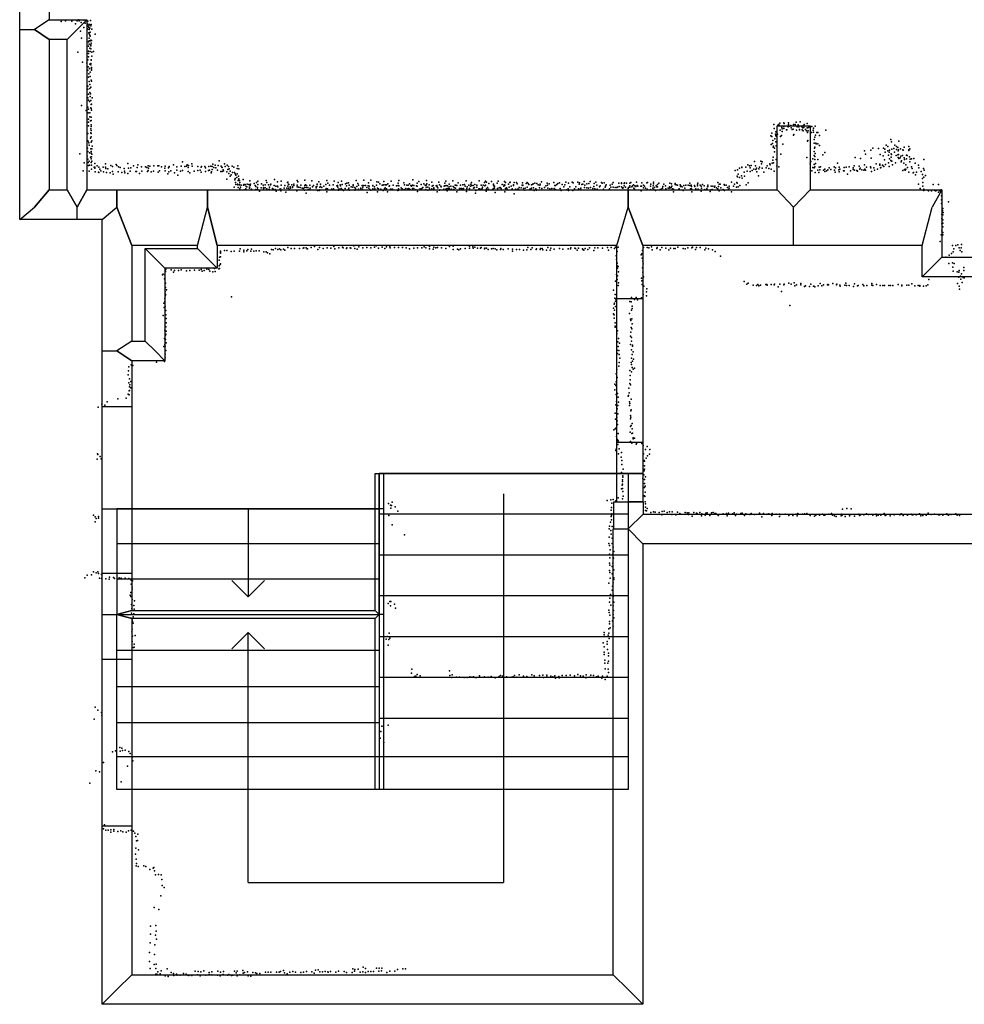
# Model space of a CAD drawing. Extents: x 11924 to 25786, y -28778 to 15966.
# Tile 1 of 9: x 11924 to 17690, y -28778 to -22765. Entities that reach past the tile are written whole.
import ezdxf

# ---------------------------------------------------------------- set-up
doc = ezdxf.new("R2010")
doc.units = 0
for name, color, linetype in [('DOORS', 7, 'continuous'), ('P', 9, 'continuous'), ('ROOMS', 1, 'continuous'), ('THIN', 4, 'continuous'), ('WALLS', 3, 'continuous'), ('WINDOWS', 6, 'continuous')]:
    doc.layers.add(name, color=color, linetype=linetype)

msp = doc.modelspace()

# ---------------------------------------------------------------- linework, layer by layer
at = {"layer": 'DOORS'}
msp.add_lwpolyline([(15569, -25347), (15569, -24467), (15729, -24467), (15729, -25347), (15569, -25347)], dxfattribs=at)
at = {"layer": 'P'}
for p in [(12178, -22775), (12204, -22771), (12243, -22774), (12275, -22772), (12285, -22766), (12288, -22771), (12300, -22781), (12317, -22767), (12323, -22786), (12340, -22774), (12356, -22770), (12265, -22790), (12295, -22834), (12316, -22812), (12337, -22790), (12338, -22804), (12339, -22822), (12341, -22792), (12346, -22812), (12347, -22803), (12347, -22845), (12348, -22824), (12350, -22795), (12353, -22816), (12355, -22840), (12358, -22802), (12361, -22794), (12365, -22822), (12302, -22877), (12344, -22899), (12348, -22852), (12349, -22878), (12349, -22893), (12352, -22859), (12354, -22894), (12355, -22865), (12359, -22890), (12360, -22908), (12363, -22891), (12384, -22853), (12279, -22963), (12345, -22927), (12345, -22957), (12349, -22914), (12352, -22939), (12354, -22960), (12359, -22919), (12359, -22925), (12359, -22943), (12365, -22963), (12375, -22958), (12308, -23025), (12340, -23009), (12344, -22991), (12345, -22971), (12360, -23012), (12361, -23010), (12364, -22988), (12334, -23031), (12340, -23072), (12342, -23053), (12350, -23062), (12352, -23037), (12354, -23086), (12358, -23032), (12359, -23040), (12362, -23064), (12363, -23056), (12363, -23073), (12344, -23115), (12346, -23095), (12348, -23143), (12354, -23111), (12361, -23135), (12362, -23140), (12340, -23189), (12341, -23170), (12352, -23209), (12353, -23160), (12353, -23185), (12359, -23177), (12341, -23241), (12344, -23219), (12344, -23256), (12351, -23265), (12355, -23234), (12356, -23217), (12359, -23258), (12366, -23242), (12302, -23288), (12329, -23319), (12341, -23299), (12345, -23311), (12359, -23304), (12360, -23283), (12360, -23307), (12362, -23281), (12363, -23318), (12343, -23334), (12344, -23372), (12352, -23333), (12353, -23357), (12356, -23382), (12360, -23359), (12360, -23380), (16689, -23389), (12344, -23391), (12344, -23412), (12358, -23431), (12360, -23406), (12360, -23441), (12361, -23418), (16527, -23404), (16529, -23430), (16540, -23450), (16546, -23447), (16553, -23410), (16557, -23404), (16560, -23408), (16565, -23397), (16567, -23440), (16576, -23423), (16579, -23432), (16579, -23448), (16588, -23394), (16589, -23418), (16589, -23430), (16590, -23398), (16606, -23437), (16608, -23437), (16611, -23414), (16616, -23420), (16617, -23395), (16618, -23405), (16622, -23415), (16631, -23410), (16633, -23426), (16640, -23435), (16645, -23434), (16647, -23405), (16659, -23404), (16661, -23412), (16664, -23391), (16666, -23439), (16670, -23419), (16677, -23407), (16681, -23420), (16684, -23435), (16684, -23437), (16698, -23420), (16700, -23437), (16705, -23425), (16706, -23412), (16706, -23444), (16711, -23423), (16712, -23405), (16722, -23435), (16728, -23443), (16731, -23399), (16731, -23426), (16735, -23425), (16738, -23443), (16741, -23422), (16744, -23420), (16760, -23418), (16767, -23440), (16769, -23428), (16780, -23414), (16846, -23440), (12339, -23504), (12341, -23459), (12343, -23506), (12357, -23488), (12358, -23455), (12361, -23460), (12361, -23480), (12365, -23504), (16510, -23474), (16515, -23458), (16516, -23478), (16522, -23503), (16533, -23492), (16537, -23464), (16540, -23510), (16541, -23472), (16543, -23477), (16550, -23463), (16568, -23478), (16575, -23471), (16648, -23469), (16650, -23465), (16733, -23454), (16733, -23506), (16735, -23503), (16757, -23454), (16770, -23451), (16775, -23496), (16778, -23483), (16782, -23470), (16790, -23454), (16797, -23454), (16806, -23471), (17243, -23496), (17291, -23506), (12339, -23549), (12340, -23570), (12346, -23516), (12349, -23530), (12358, -23554), (12361, -23512), (12361, -23569), (12365, -23553), (12366, -23538), (16511, -23527), (16519, -23521), (16524, -23544), (16526, -23537), (16532, -23550), (16542, -23536), (16583, -23525), (16773, -23518), (16773, -23570), (16776, -23550), (16779, -23543), (16784, -23518), (16787, -23522), (16797, -23522), (16806, -23533), (17082, -23565), (17120, -23561), (17133, -23549), (17167, -23551), (17197, -23550), (17206, -23555), (17213, -23531), (17223, -23565), (17224, -23540), (17233, -23561), (17247, -23511), (17248, -23556), (17261, -23552), (17266, -23530), (17276, -23539), (17277, -23558), (17284, -23546), (17286, -23565), (17289, -23560), (17301, -23553), (17316, -23560), (17318, -23562), (17324, -23544), (17351, -23559), (17352, -23540), (17352, -23564), (17357, -23554), (12292, -23583), (12337, -23598), (12341, -23616), (12349, -23629), (12350, -23578), (12356, -23604), (12360, -23579), (12361, -23614), (12362, -23603), (12364, -23586), (12365, -23629), (13141, -23626), (16410, -23630), (16449, -23628), (16521, -23623), (16524, -23605), (16532, -23571), (16542, -23619), (16570, -23586), (16730, -23607), (16766, -23615), (16775, -23595), (16778, -23600), (16778, -23619), (16780, -23582), (16797, -23618), (16826, -23590), (16840, -23576), (17024, -23607), (17057, -23612), (17088, -23586), (17122, -23610), (17177, -23589), (17195, -23596), (17204, -23621), (17207, -23574), (17228, -23592), (17232, -23573), (17234, -23614), (17243, -23625), (17245, -23584), (17245, -23605), (17245, -23627), (17246, -23588), (17249, -23628), (17265, -23573), (17274, -23595), (17285, -23590), (17287, -23607), (17289, -23588), (17290, -23612), (17300, -23608), (17304, -23598), (17307, -23626), (17313, -23594), (17324, -23608), (17325, -23619), (17337, -23614), (17338, -23593), (17342, -23595), (17355, -23603), (17361, -23617), (17368, -23614), (17383, -23612), (17443, -23619), (12312, -23687), (12317, -23638), (12342, -23636), (12344, -23656), (12348, -23690), (12351, -23654), (12361, -23636), (12362, -23678), (12363, -23653), (12379, -23666), (12382, -23642), (12382, -23671), (12383, -23665), (12398, -23657), (12407, -23666), (12414, -23677), (12420, -23688), (12434, -23665), (12448, -23644), (12448, -23665), (12449, -23674), (12462, -23676), (12480, -23655), (12490, -23662), (12513, -23650), (12518, -23656), (12527, -23663), (12537, -23668), (12562, -23674), (12563, -23690), (12584, -23642), (12588, -23671), (12598, -23689), (12602, -23669), (12619, -23658), (12634, -23691), (12641, -23667), (12645, -23651), (12667, -23663), (12669, -23689), (12693, -23663), (12700, -23668), (12708, -23657), (12708, -23686), (12710, -23672), (12718, -23659), (12741, -23689), (12743, -23658), (12768, -23658), (12773, -23657), (12777, -23688), (12789, -23664), (12810, -23671), (12813, -23660), (12813, -23688), (12833, -23670), (12837, -23661), (12837, -23664), (12847, -23687), (12864, -23652), (12883, -23683), (12884, -23663), (12905, -23690), (12909, -23659), (12917, -23633), (12918, -23686), (12932, -23661), (12943, -23659), (12947, -23652), (12952, -23667), (12953, -23691), (12955, -23656), (12976, -23644), (12977, -23660), (12989, -23690), (13012, -23661), (13012, -23685), (13025, -23684), (13031, -23666), (13033, -23662), (13055, -23662), (13058, -23669), (13059, -23691), (13077, -23686), (13078, -23662), (13083, -23683), (13090, -23660), (13099, -23679), (13100, -23662), (13104, -23647), (13110, -23667), (13117, -23653), (13121, -23670), (13131, -23683), (13135, -23655), (13155, -23660), (13158, -23666), (13160, -23667), (13161, -23691), (13166, -23681), (13169, -23687), (13174, -23644), (13178, -23661), (13190, -23654), (13194, -23679), (13199, -23661), (13203, -23676), (13210, -23690), (13221, -23659), (13231, -23666), (13252, -23674), (13255, -23657), (13261, -23676), (16292, -23685), (16305, -23681), (16318, -23672), (16332, -23667), (16333, -23666), (16356, -23665), (16365, -23689), (16370, -23651), (16379, -23658), (16383, -23670), (16384, -23691), (16390, -23655), (16395, -23686), (16405, -23678), (16415, -23657), (16417, -23679), (16423, -23671), (16436, -23675), (16440, -23665), (16452, -23646), (16456, -23632), (16457, -23671), (16480, -23670), (16488, -23657), (16498, -23673), (16504, -23646), (16506, -23652), (16512, -23677), (16517, -23640), (16525, -23638), (16529, -23689), (16546, -23657), (16559, -23663), (16750, -23646), (16754, -23631), (16760, -23688), (16765, -23668), (16773, -23649), (16773, -23669), (16779, -23664), (16783, -23643), (16797, -23684), (16804, -23665), (16809, -23682), (16812, -23663), (16832, -23683), (16839, -23678), (16850, -23688), (16858, -23682), (16865, -23669), (16875, -23679), (16897, -23664), (16899, -23684), (16905, -23669), (16916, -23640), (16925, -23682), (16927, -23666), (16931, -23678), (16954, -23687), (16957, -23667), (16957, -23687), (16969, -23665), (16987, -23664), (16995, -23687), (17012, -23669), (17012, -23679), (17019, -23658), (17021, -23683), (17035, -23686), (17039, -23690), (17049, -23659), (17053, -23677), (17054, -23671), (17065, -23681), (17078, -23684), (17081, -23651), (17083, -23678), (17088, -23683), (17094, -23665), (17117, -23664), (17119, -23669), (17138, -23670), (17142, -23683), (17152, -23646), (17161, -23678), (17174, -23647), (17174, -23654), (17178, -23670), (17180, -23668), (17192, -23654), (17197, -23660), (17199, -23662), (17209, -23649), (17228, -23639), (17231, -23661), (17252, -23651), (17271, -23639), (17306, -23633), (17316, -23685), (17321, -23641), (17326, -23680), (17329, -23683), (17333, -23651), (17334, -23677), (17344, -23668), (17359, -23632), (17369, -23664), (17373, -23674), (17390, -23641), (17410, -23654), (17413, -23669), (17442, -23674), (17445, -23683), (12384, -23693), (12405, -23695), (12407, -23698), (12436, -23693), (12454, -23698), (12476, -23699), (12491, -23692), (12494, -23709), (12526, -23694), (12548, -23698), (12566, -23700), (12584, -23704), (12637, -23692), (12655, -23705), (12705, -23692), (12727, -23693), (12769, -23695), (12828, -23707), (12834, -23693), (12870, -23699), (12890, -23715), (12963, -23700), (13031, -23696), (13094, -23699), (13095, -23693), (13153, -23692), (13188, -23738), (13189, -23693), (13201, -23705), (13208, -23720), (13216, -23713), (13224, -23698), (13235, -23697), (13237, -23743), (13239, -23707), (13240, -23735), (13243, -23715), (13249, -23728), (13252, -23707), (13257, -23747), (13259, -23721), (13261, -23736), (13263, -23747), (13265, -23747), (13288, -23740), (13330, -23749), (13377, -23750), (13429, -23746), (13480, -23741), (13520, -23751), (13618, -23746), (13665, -23745), (13707, -23749), (13800, -23747), (13843, -23751), (13888, -23750), (13979, -23747), (14024, -23745), (14068, -23745), (14192, -23751), (14239, -23746), (14325, -23743), (14407, -23746), (14526, -23751), (14568, -23749), (14649, -23748), (14729, -23749), (14767, -23750), (14846, -23750), (16303, -23720), (16307, -23725), (16311, -23709), (16319, -23728), (16330, -23718), (16334, -23732), (16347, -23696), (16349, -23721), (16425, -23693), (16435, -23718), (16466, -23695), (16781, -23697), (16803, -23698), (16840, -23692), (16902, -23695), (16926, -23693), (16977, -23708), (17125, -23692), (17351, -23695), (17379, -23700), (17381, -23698), (17393, -23712), (17399, -23696), (17428, -23692), (17435, -23734), (17436, -23711), (17443, -23726), (17454, -23717), (13233, -23788), (13241, -23760), (13243, -23772), (13254, -23769), (13255, -23774), (13257, -23790), (13265, -23774), (13266, -23771), (13269, -23760), (13269, -23797), (13272, -23788), (13277, -23775), (13290, -23776), (13293, -23772), (13295, -23804), (13300, -23772), (13300, -23773), (13304, -23798), (13307, -23783), (13310, -23785), (13312, -23770), (13322, -23772), (13327, -23794), (13328, -23788), (13332, -23777), (13334, -23770), (13339, -23801), (13340, -23799), (13356, -23765), (13362, -23777), (13366, -23783), (13366, -23802), (13369, -23760), (13376, -23790), (13376, -23799), (13378, -23771), (13388, -23811), (13399, -23792), (13400, -23768), (13410, -23776), (13412, -23796), (13413, -23790), (13422, -23791), (13423, -23774), (13432, -23797), (13433, -23760), (13433, -23803), (13444, -23773), (13448, -23800), (13450, -23787), (13455, -23773), (13457, -23770), (13468, -23795), (13471, -23800), (13477, -23778), (13484, -23802), (13487, -23781), (13487, -23782), (13489, -23811), (13498, -23754), (13498, -23781), (13499, -23785), (13514, -23797), (13519, -23799), (13519, -23809), (13521, -23776), (13539, -23794), (13542, -23777), (13555, -23793), (13559, -23760), (13560, -23756), (13561, -23782), (13565, -23769), (13565, -23793), (13568, -23772), (13570, -23801), (13575, -23785), (13578, -23794), (13586, -23773), (13589, -23790), (13590, -23786), (13597, -23770), (13597, -23777), (13615, -23810), (13618, -23786), (13619, -23775), (13623, -23755), (13626, -23787), (13636, -23790), (13641, -23776), (13649, -23794), (13656, -23796), (13662, -23790), (13663, -23805), (13664, -23778), (13668, -23774), (13673, -23789), (13675, -23778), (13683, -23790), (13685, -23801), (13695, -23776), (13695, -23800), (13697, -23793), (13711, -23786), (13718, -23777), (13733, -23785), (13733, -23791), (13739, -23783), (13740, -23772), (13741, -23769), (13742, -23807), (13750, -23754), (13752, -23808), (13756, -23787), (13757, -23803), (13761, -23770), (13761, -23784), (13769, -23790), (13781, -23781), (13792, -23771), (13792, -23802), (13794, -23772), (13795, -23795), (13804, -23797), (13805, -23764), (13815, -23775), (13828, -23799), (13837, -23774), (13837, -23800), (13840, -23797), (13860, -23780), (13865, -23777), (13867, -23788), (13869, -23760), (13870, -23799), (13871, -23806), (13876, -23799), (13881, -23774), (13882, -23779), (13886, -23796), (13892, -23772), (13893, -23802), (13901, -23808), (13912, -23795), (13913, -23768), (13919, -23780), (13922, -23764), (13931, -23761), (13931, -23803), (13932, -23799), (13933, -23794), (13936, -23775), (13936, -23806), (13947, -23786), (13957, -23788), (13959, -23774), (13959, -23777), (13970, -23805), (13971, -23789), (13974, -23798), (13983, -23783), (13989, -23766), (13992, -23776), (13992, -23803), (13993, -23799), (14006, -23796), (14007, -23793), (14014, -23777), (14017, -23800), (14019, -23787), (14025, -23777), (14036, -23777), (14044, -23789), (14051, -23779), (14053, -23761), (14055, -23793), (14058, -23781), (14061, -23801), (14067, -23806), (14079, -23779), (14079, -23798), (14080, -23777), (14091, -23785), (14092, -23797), (14103, -23776), (14104, -23754), (14109, -23794), (14115, -23756), (14115, -23797), (14123, -23767), (14128, -23800), (14136, -23776), (14140, -23776), (14143, -23808), (14147, -23753), (14148, -23774), (14151, -23797), (14156, -23791), (14158, -23774), (14163, -23774), (14163, -23798), (14171, -23768), (14179, -23781), (14182, -23780), (14188, -23799), (14192, -23800), (14192, -23800), (14199, -23800), (14204, -23776), (14224, -23780), (14233, -23808), (14234, -23763), (14234, -23778), (14236, -23798), (14236, -23802), (14236, -23805), (14238, -23779), (14253, -23792), (14259, -23797), (14269, -23762), (14272, -23801), (14273, -23774), (14281, -23795), (14288, -23776), (14293, -23798), (14296, -23775), (14300, -23796), (14304, -23768), (14308, -23802), (14311, -23777), (14315, -23781), (14323, -23776), (14323, -23796), (14331, -23777), (14331, -23796), (14341, -23803), (14344, -23803), (14347, -23779), (14350, -23763), (14350, -23781), (14360, -23752), (14364, -23799), (14373, -23797), (14375, -23772), (14380, -23796), (14386, -23790), (14391, -23767), (14399, -23775), (14404, -23801), (14405, -23787), (14406, -23775), (14410, -23768), (14415, -23788), (14416, -23805), (14423, -23773), (14425, -23794), (14425, -23802), (14440, -23757), (14440, -23798), (14442, -23781), (14448, -23778), (14452, -23792), (14452, -23796), (14452, -23802), (14467, -23779), (14471, -23777), (14472, -23785), (14476, -23792), (14482, -23756), (14486, -23774), (14487, -23805), (14489, -23803), (14496, -23781), (14498, -23785), (14513, -23799), (14516, -23782), (14519, -23779), (14520, -23764), (14525, -23799), (14527, -23778), (14533, -23795), (14534, -23810), (14536, -23780), (14542, -23795), (14545, -23770), (14546, -23786), (14548, -23798), (14556, -23781), (14561, -23800), (14570, -23784), (14574, -23802), (14577, -23789), (14583, -23775), (14584, -23794), (14587, -23775), (14593, -23778), (14598, -23805), (14601, -23761), (14608, -23796), (14613, -23796), (14616, -23776), (14621, -23795), (14627, -23797), (14629, -23774), (14634, -23796), (14640, -23772), (14644, -23782), (14654, -23796), (14656, -23785), (14665, -23775), (14669, -23796), (14671, -23802), (14677, -23782), (14679, -23770), (14682, -23760), (14684, -23777), (14692, -23778), (14695, -23794), (14698, -23792), (14701, -23789), (14702, -23771), (14708, -23807), (14715, -23775), (14715, -23787), (14727, -23798), (14732, -23804), (14733, -23798), (14742, -23776), (14744, -23802), (14748, -23796), (14749, -23787), (14753, -23776), (14762, -23759), (14763, -23780), (14767, -23775), (14773, -23757), (14774, -23797), (14779, -23789), (14787, -23800), (14789, -23766), (14805, -23753), (14811, -23801), (14816, -23775), (14816, -23796), (14817, -23770), (14820, -23784), (14822, -23781), (14823, -23794), (14839, -23763), (14841, -23796), (14852, -23792), (14858, -23789), (14864, -23796), (14869, -23771), (14879, -23781), (14882, -23774), (14883, -23753), (14885, -23775), (14889, -23795), (14890, -23760), (14895, -23792), (14898, -23795), (14900, -23802), (14909, -23769), (14913, -23788), (14916, -23759), (14919, -23756), (14924, -23782), (14930, -23798), (14938, -23774), (14938, -23775), (14939, -23777), (14942, -23760), (14951, -23800), (14956, -23760), (14961, -23767), (14963, -23799), (14968, -23800), (14969, -23799), (14973, -23790), (14986, -23791), (14992, -23775), (14993, -23762), (14996, -23775), (14996, -23778), (15000, -23796), (15008, -23805), (15010, -23794), (15015, -23766), (15022, -23758), (15022, -23788), (15028, -23766), (15032, -23771), (15038, -23800), (15047, -23796), (15048, -23774), (15048, -23794), (15056, -23770), (15058, -23767), (15061, -23792), (15064, -23808), (15068, -23764), (15074, -23798), (15080, -23805), (15081, -23766), (15090, -23773), (15098, -23792), (15099, -23775), (15102, -23770), (15110, -23755), (15111, -23796), (15127, -23790), (15135, -23779), (15144, -23763), (15147, -23776), (15148, -23794), (15157, -23767), (15160, -23798), (15173, -23796), (15184, -23759), (15186, -23795), (15191, -23777), (15194, -23778), (15195, -23802), (15204, -23772), (15210, -23766), (15220, -23761), (15223, -23796), (15230, -23808), (15235, -23772), (15245, -23786), (15251, -23774), (15259, -23757), (15262, -23804), (15273, -23797), (15274, -23763), (15274, -23808), (15282, -23785), (15296, -23756), (15300, -23807), (15303, -23762), (15311, -23797), (15320, -23785), (15332, -23757), (15336, -23798), (15340, -23769), (15342, -23762), (15347, -23797), (15349, -23794), (15356, -23771), (15362, -23770), (15370, -23752), (15372, -23790), (15374, -23775), (15386, -23767), (15386, -23792), (15397, -23793), (15399, -23765), (15407, -23753), (15409, -23789), (15423, -23795), (15428, -23783), (15432, -23766), (15435, -23797), (15442, -23756), (15447, -23776), (15449, -23799), (15463, -23786), (15467, -23780), (15476, -23759), (15480, -23764), (15487, -23799), (15493, -23762), (15498, -23787), (15500, -23781), (15504, -23773), (15524, -23797), (15528, -23775), (15533, -23788), (15541, -23770), (15546, -23760), (15547, -23787), (15560, -23790), (15570, -23789), (15573, -23787), (15581, -23763), (15583, -23783), (15597, -23762), (15597, -23765), (15597, -23786), (15603, -23794), (15608, -23792), (15614, -23779), (15615, -23765), (15617, -23761), (15622, -23787), (15629, -23763), (15638, -23795), (15640, -23789), (15648, -23788), (15649, -23763), (15649, -23779), (15654, -23758), (15660, -23785), (15666, -23779), (15671, -23773), (15673, -23794), (15677, -23799), (15680, -23779), (15686, -23783), (15689, -23757), (15694, -23777), (15698, -23781), (15715, -23781), (15718, -23809), (15720, -23782), (15722, -23761), (15733, -23775), (15733, -23792), (15738, -23781), (15744, -23793), (15752, -23761), (15754, -23800), (15757, -23760), (15774, -23781), (15775, -23802), (15777, -23770), (15789, -23793), (15792, -23780), (15794, -23756), (15794, -23768), (15794, -23802), (15799, -23789), (15806, -23807), (15809, -23779), (15814, -23786), (15817, -23772), (15817, -23786), (15825, -23763), (15833, -23802), (15843, -23800), (15849, -23793), (15850, -23783), (15851, -23783), (15857, -23769), (15867, -23780), (15869, -23798), (15883, -23794), (15890, -23785), (15893, -23763), (15893, -23794), (15901, -23790), (15904, -23767), (15906, -23782), (15909, -23797), (15915, -23800), (15926, -23766), (15926, -23771), (15932, -23773), (15939, -23776), (15948, -23799), (15950, -23797), (15957, -23773), (15958, -23784), (15961, -23779), (15968, -23786), (15974, -23808), (15979, -23777), (15985, -23793), (15985, -23794), (15990, -23775), (16005, -23776), (16015, -23777), (16016, -23763), (16019, -23798), (16023, -23776), (16025, -23784), (16026, -23798), (16044, -23778), (16046, -23784), (16052, -23798), (16061, -23769), (16061, -23779), (16063, -23763), (16066, -23800), (16079, -23776), (16084, -23781), (16084, -23811), (16087, -23794), (16092, -23771), (16093, -23771), (16103, -23779), (16106, -23801), (16119, -23798), (16123, -23785), (16124, -23784), (16125, -23775), (16145, -23803), (16146, -23781), (16152, -23801), (16155, -23782), (16165, -23787), (16167, -23782), (16177, -23791), (16185, -23758), (16185, -23804), (16186, -23798), (16190, -23783), (16194, -23769), (16194, -23810), (16200, -23770), (16205, -23792), (16218, -23802), (16225, -23772), (16226, -23807), (16227, -23776), (16236, -23775), (16244, -23789), (16252, -23802), (16255, -23782), (16255, -23793), (16270, -23757), (16281, -23781), (16287, -23769), (16299, -23787), (16302, -23759), (16303, -23763), (16310, -23786), (16320, -23778), (16358, -23773), (16371, -23761), (17411, -23769), (17421, -23796), (17437, -23758), (17437, -23782), (17439, -23806), (17444, -23800), (17444, -23807), (17469, -23807), (17472, -23809), (17489, -23806), (17491, -23809), (17501, -23772), (17511, -23807), (17515, -23809), (17521, -23807), (17532, -23771), (17541, -23806), (17542, -23809), (17550, -23803), (13549, -23819), (13672, -23824), (13800, -23817), (14046, -23821), (14109, -23815), (14170, -23817), (14353, -23813), (14472, -23817), (14592, -23816), (14652, -23814), (14707, -23825), (14771, -23812), (14826, -23820), (14886, -23815), (14942, -23828), (15916, -23815), (16027, -23816), (16139, -23814), (16269, -23815), (17533, -23819), (17551, -23840), (17551, -23864), (17551, -23888), (17556, -23915), (17558, -23931), (17559, -23918), (17594, -23878), (17554, -23954), (17554, -23979), (17559, -23957), (17560, -23986), (17561, -23942), (17554, -24012), (17560, -24007), (17560, -24030), (17549, -24078), (17553, -24054), (17560, -24065), (17560, -24078), (13270, -24164), (13317, -24168), (13339, -24167), (13461, -24169), (13471, -24170), (13486, -24163), (13500, -24168), (13510, -24164), (13518, -24170), (13534, -24167), (13561, -24155), (13582, -24162), (13602, -24163), (13633, -24162), (13655, -24160), (13658, -24157), (13673, -24158), (13679, -24164), (13682, -24164), (13704, -24156), (13724, -24150), (13744, -24169), (13754, -24155), (13776, -24162), (13802, -24158), (13824, -24160), (13842, -24149), (13848, -24165), (13873, -24157), (13894, -24153), (13898, -24157), (13920, -24162), (13922, -24157), (13941, -24157), (13945, -24161), (13963, -24146), (13970, -24163), (13984, -24167), (13994, -24152), (14018, -24157), (14044, -24156), (14068, -24157), (14090, -24154), (14101, -24146), (14114, -24161), (14137, -24154), (14154, -24162), (14163, -24151), (14183, -24152), (14185, -24157), (14212, -24156), (14236, -24156), (14260, -24156), (14284, -24158), (14304, -24164), (14331, -24161), (14353, -24157), (14380, -24157), (14394, -24151), (14403, -24159), (14425, -24164), (14426, -24150), (14449, -24166), (14452, -24153), (14464, -24159), (14474, -24155), (14499, -24158), (14525, -24162), (14548, -24150), (14570, -24148), (14571, -24168), (14597, -24167), (14605, -24170), (14615, -24164), (14644, -24163), (14669, -24161), (14671, -24147), (14691, -24152), (14693, -24161), (14702, -24154), (14718, -24161), (14738, -24160), (14741, -24156), (14762, -24164), (14764, -24160), (14774, -24160), (14784, -24169), (14805, -24164), (14814, -24163), (14827, -24164), (14836, -24170), (14860, -24169), (14861, -24163), (14876, -24169), (14907, -24165), (14932, -24166), (14956, -24169), (14975, -24168), (15000, -24172), (15020, -24171), (15026, -24156), (15044, -24169), (15052, -24159), (15076, -24169), (15079, -24164), (15101, -24168), (15103, -24162), (15114, -24163), (15118, -24171), (15140, -24172), (15149, -24156), (15166, -24160), (15186, -24167), (15219, -24163), (15240, -24166), (15272, -24164), (15286, -24164), (15288, -24158), (15313, -24160), (15317, -24163), (15328, -24172), (15336, -24160), (15359, -24164), (15362, -24169), (15368, -24172), (15377, -24163), (15393, -24168), (15402, -24159), (15435, -24159), (15453, -24159), (15482, -24161), (15512, -24156), (15519, -24172), (15534, -24155), (15556, -24163), (15561, -24154), (15577, -24154), (15732, -24155), (15754, -24156), (15765, -24157), (15780, -24152), (15785, -24171), (15813, -24162), (15815, -24156), (15834, -24171), (15844, -24156), (15869, -24160), (15886, -24170), (15896, -24160), (15917, -24163), (15925, -24162), (15942, -24154), (15975, -24162), (15987, -24165), (16003, -24158), (16027, -24157), (16031, -24153), (16049, -24169), (16055, -24156), (16078, -24156), (16107, -24170), (16112, -24160), (16129, -24164), (16154, -24170), (17543, -24120), (17618, -24143), (17626, -24164), (17639, -24144), (17652, -24139), (17660, -24157), (17672, -24158), (17673, -24138), (13143, -24214), (13149, -24190), (13149, -24212), (13150, -24179), (13150, -24185), (13174, -24175), (13189, -24175), (13216, -24181), (13234, -24179), (13266, -24179), (13292, -24173), (13293, -24182), (13311, -24176), (13336, -24179), (13354, -24179), (13367, -24177), (13387, -24176), (13414, -24182), (13429, -24183), (13437, -24189), (13452, -24194), (13542, -24173), (14933, -24178), (15162, -24173), (15428, -24175), (15566, -24206), (15568, -24229), (15571, -24180), (15717, -24200), (15721, -24194), (15725, -24221), (15726, -24174), (16170, -24180), (16202, -24209), (17577, -24215), (17599, -24202), (17612, -24193), (17622, -24183), (17665, -24174), (17675, -24183), (12816, -24290), (13032, -24290), (13066, -24288), (13079, -24290), (13113, -24285), (13140, -24287), (13141, -24233), (13142, -24267), (13144, -24284), (13148, -24260), (13149, -24255), (15572, -24251), (15572, -24267), (15573, -24282), (15578, -24272), (15726, -24281), (15728, -24239), (15731, -24255), (17597, -24254), (17619, -24249), (17620, -24277), (17628, -24253), (17687, -24278), (12795, -24323), (12799, -24319), (12809, -24347), (12810, -24323), (12814, -24302), (12848, -24293), (12863, -24306), (12869, -24297), (12894, -24297), (12910, -24293), (12943, -24298), (12963, -24297), (12992, -24295), (13019, -24294), (13038, -24300), (13050, -24297), (13084, -24301), (13104, -24305), (13117, -24303), (15568, -24321), (15569, -24329), (15571, -24352), (15573, -24328), (15579, -24304), (15719, -24343), (15728, -24306), (15732, -24336), (17475, -24351), (17623, -24300), (17646, -24304), (17657, -24338), (17658, -24306), (17660, -24296), (17668, -24331), (17669, -24349), (17673, -24317), (17683, -24339), (17687, -24297), (17689, -24341), (12814, -24373), (12814, -24401), (15562, -24361), (15577, -24388), (15579, -24372), (15722, -24359), (15725, -24382), (15734, -24392), (15753, -24409), (16346, -24364), (16363, -24380), (16372, -24374), (16401, -24385), (16421, -24388), (16431, -24382), (16436, -24390), (16446, -24386), (16478, -24381), (16485, -24381), (16488, -24386), (16511, -24382), (16530, -24383), (16532, -24379), (16554, -24396), (16564, -24380), (16588, -24384), (16590, -24380), (16619, -24373), (16633, -24379), (16651, -24371), (16656, -24390), (16666, -24384), (16692, -24383), (16693, -24375), (16716, -24394), (16721, -24391), (16746, -24395), (16754, -24379), (16769, -24393), (16772, -24392), (16779, -24396), (16798, -24391), (16810, -24375), (16821, -24391), (16831, -24384), (16855, -24384), (16858, -24381), (16861, -24383), (16887, -24376), (16910, -24383), (16912, -24380), (16930, -24385), (16932, -24393), (16962, -24386), (16968, -24374), (16971, -24389), (16988, -24387), (17014, -24394), (17020, -24377), (17039, -24391), (17043, -24388), (17072, -24382), (17077, -24390), (17096, -24389), (17126, -24385), (17127, -24376), (17132, -24387), (17154, -24382), (17176, -24387), (17193, -24388), (17204, -24387), (17229, -24388), (17241, -24387), (17255, -24389), (17287, -24382), (17309, -24391), (17310, -24385), (17339, -24386), (17351, -24386), (17371, -24377), (17389, -24390), (17408, -24389), (17420, -24387), (17420, -24393), (17441, -24392), (17457, -24391), (17468, -24383), (17648, -24376), (17660, -24393), (17662, -24410), (17678, -24369), (12810, -24468), (12812, -24452), (12813, -24424), (12815, -24441), (12815, -24447), (12821, -24415), (13217, -24458), (15550, -24417), (15558, -24466), (15560, -24443), (15563, -24472), (15658, -24461), (15687, -24461), (15719, -24463), (15731, -24443), (15750, -24427), (15750, -24452), (16574, -24424), (12805, -24496), (12806, -24523), (12810, -24495), (12811, -24485), (12812, -24517), (15549, -24526), (15553, -24503), (15555, -24495), (15562, -24483), (15562, -24516), (15649, -24486), (15657, -24487), (15662, -24514), (15663, -24528), (15678, -24473), (15695, -24475), (16626, -24510), (12801, -24572), (12816, -24541), (12816, -24567), (12819, -24589), (15549, -24561), (15554, -24567), (15554, -24588), (15556, -24538), (15647, -24560), (15658, -24539), (15661, -24591), (12817, -24640), (12819, -24615), (15559, -24616), (15559, -24637), (15560, -24643), (15653, -24593), (15654, -24601), (15657, -24645), (15661, -24652), (15663, -24622), (12809, -24712), (12811, -24661), (12814, -24691), (12817, -24686), (12818, -24666), (15570, -24684), (15573, -24664), (15580, -24711), (15652, -24697), (15655, -24674), (15659, -24705), (12804, -24760), (12810, -24748), (12812, -24758), (12815, -24717), (12819, -24738), (15575, -24733), (15577, -24761), (15586, -24740), (15652, -24748), (15659, -24728), (15665, -24753), (15666, -24758), (12812, -24829), (12813, -24808), (12816, -24784), (15572, -24782), (15574, -24803), (15581, -24784), (15583, -24810), (15587, -24831), (15658, -24780), (15658, -24832), (15664, -24810), (15669, -24793), (12590, -24885), (12605, -24872), (12614, -24877), (12759, -24856), (12809, -24853), (15581, -24880), (15583, -24859), (15656, -24859), (15659, -24871), (15663, -24888), (15666, -24850), (15672, -24837), (15677, -24893), (12587, -24934), (12589, -24909), (15566, -24928), (15570, -24900), (15571, -24949), (15648, -24908), (15651, -24937), (15658, -24915), (15670, -24898), (12591, -24982), (12594, -24958), (12594, -25007), (12596, -24994), (12602, -24975), (12602, -25012), (15558, -24990), (15564, -24998), (15565, -24977), (15648, -24987), (15650, -24965), (15652, -24994), (12586, -25051), (12592, -25032), (12593, -25056), (12595, -25030), (15558, -25026), (15565, -25054), (15573, -25048), (15577, -25070), (15639, -25064), (15640, -25059), (15643, -25015), (15644, -25043), (12404, -25131), (12426, -25112), (12443, -25118), (12458, -25099), (12523, -25081), (12574, -25077), (15564, -25117), (15567, -25097), (15575, -25120), (15580, -25100), (15646, -25120), (15647, -25098), (15648, -25109), (15656, -25082), (15560, -25167), (15569, -25192), (15570, -25140), (15572, -25141), (15575, -25172), (15652, -25181), (15654, -25153), (15655, -25193), (15656, -25147), (15561, -25205), (15571, -25215), (15573, -25237), (15652, -25203), (15652, -25249), (15657, -25243), (15663, -25230), (15551, -25269), (15559, -25264), (15565, -25257), (15567, -25310), (15578, -25291), (15651, -25283), (15661, -25292), (15664, -25264), (15666, -25289), (15574, -25328), (15575, -25359), (15578, -25337), (15652, -25341), (15660, -25350), (15669, -25319), (15669, -25325), (15677, -25320), (15687, -25356), (15692, -25349), (15721, -25353), (15730, -25366), (15755, -25371), (12400, -25415), (12402, -25421), (12416, -25433), (15563, -25395), (15565, -25387), (15580, -25416), (15583, -25385), (15598, -25407), (15732, -25417), (15745, -25390), (15756, -25428), (15768, -25419), (15771, -25390), (12397, -25448), (12421, -25446), (15595, -25437), (15599, -25456), (15600, -25481), (15731, -25457), (15737, -25457), (15739, -25461), (15739, -25490), (15748, -25442), (15598, -25530), (15606, -25550), (15608, -25509), (15735, -25515), (15735, -25544), (15737, -25520), (15739, -25510), (15601, -25608), (15604, -25575), (15604, -25601), (15605, -25584), (15607, -25559), (15728, -25566), (15738, -25597), (15739, -25572), (15742, -25613), (15744, -25557), (15597, -25630), (15604, -25627), (15607, -25646), (15608, -25675), (15733, -25621), (15734, -25673), (15738, -25621), (15738, -25673), (15742, -25651), (14175, -25719), (14188, -25729), (14193, -25731), (14197, -25712), (15511, -25702), (15532, -25697), (15539, -25718), (15547, -25695), (15564, -25703), (15578, -25685), (15603, -25690), (15740, -25677), (15742, -25709), (15745, -25721), (12374, -25790), (14177, -25793), (14189, -25748), (14216, -25739), (14232, -25766), (15535, -25761), (15536, -25744), (15536, -25791), (15538, -25782), (15744, -25742), (15745, -25762), (15751, -25765), (15754, -25749), (15776, -25775), (15793, -25771), (15803, -25772), (15828, -25775), (15845, -25788), (15847, -25769), (15859, -25767), (15877, -25774), (15891, -25770), (15905, -25786), (15907, -25771), (15929, -25789), (15940, -25773), (15953, -25784), (15954, -25781), (15987, -25774), (15999, -25776), (16007, -25787), (16009, -25776), (16039, -25774), (16056, -25778), (16060, -25781), (16077, -25774), (16086, -25794), (16088, -25782), (16108, -25791), (16112, -25779), (16121, -25777), (16137, -25792), (16147, -25776), (16157, -25775), (16168, -25781), (16174, -25780), (16188, -25792), (16191, -25789), (16219, -25783), (16238, -25781), (16242, -25794), (16252, -25778), (16275, -25783), (16285, -25776), (16294, -25793), (16299, -25784), (16327, -25781), (16334, -25779), (16348, -25793), (16356, -25782), (16382, -25786), (16390, -25781), (16410, -25786), (16440, -25779), (16445, -25785), (16465, -25781), (16487, -25785), (16497, -25782), (16516, -25793), (16518, -25780), (16543, -25785), (16562, -25785), (16569, -25786), (16596, -25784), (16620, -25788), (16620, -25793), (16644, -25793), (16664, -25785), (16670, -25794), (16675, -25781), (16702, -25784), (16715, -25782), (16729, -25781), (16750, -25793), (16784, -25790), (16807, -25791), (16824, -25784), (16833, -25790), (16839, -25791), (16863, -25784), (16879, -25780), (16885, -25791), (16898, -25794), (16938, -25794), (16941, -25784), (16944, -25790), (16946, -25753), (16974, -25750), (16990, -25795), (16997, -25787), (17000, -25751), (17046, -25784), (17051, -25792), (17057, -25789), (17078, -25789), (17094, -25782), (17105, -25786), (17132, -25790), (17153, -25785), (17155, -25795), (17165, -25790), (17180, -25791), (17201, -25781), (17207, -25792), (17214, -25789), (17237, -25794), (17263, -25789), (17265, -25787), (17297, -25789), (17306, -25782), (17317, -25793), (17318, -25787), (17344, -25790), (17367, -25784), (17372, -25789), (17377, -25788), (17396, -25789), (17417, -25783), (17425, -25794), (17438, -25792), (17457, -25790), (17470, -25778), (17488, -25787), (17508, -25785), (17533, -25788), (17540, -25789), (17559, -25791), (17584, -25783), (17586, -25787), (17594, -25790), (17611, -25786), (17638, -25783), (17647, -25790), (17662, -25792), (12385, -25801), (12385, -25831), (12392, -25810), (12405, -25799), (12405, -25808), (14198, -25849), (15531, -25834), (15534, -25799), (15537, -25819), (16029, -25796), (16454, -25800), (16562, -25798), (16777, -25796), (16908, -25798), (16964, -25798), (17021, -25796), (14274, -25911), (15523, -25875), (15525, -25857), (15533, -25885), (15535, -25906), (15540, -25860), (15521, -25964), (15523, -25925), (15540, -25931), (15541, -25963), (15525, -25976), (15525, -26029), (15529, -26002), (15545, -26029), (15547, -25987), (15551, -26013), (15524, -26083), (15526, -26096), (15527, -26052), (15544, -26084), (15549, -26054), (12336, -26156), (12363, -26154), (12374, -26137), (12391, -26143), (12402, -26137), (12405, -26146), (12423, -26152), (15525, -26129), (15527, -26141), (15540, -26149), (15541, -26104), (15551, -26124), (12322, -26173), (12411, -26176), (12423, -26178), (12449, -26179), (12471, -26181), (12472, -26170), (12497, -26171), (12503, -26178), (12523, -26181), (12532, -26174), (12539, -26179), (12544, -26175), (12568, -26176), (12591, -26177), (12604, -26188), (12604, -26212), (12613, -26192), (15520, -26206), (15528, -26176), (15547, -26204), (15552, -26173), (15552, -26184), (12603, -26263), (12610, -26231), (12610, -26243), (15531, -26276), (15541, -26248), (15542, -26224), (12599, -26279), (12603, -26288), (12611, -26306), (12624, -26313), (14174, -26331), (14183, -26318), (14190, -26317), (14213, -26335), (15525, -26321), (15527, -26298), (15546, -26290), (15547, -26278), (15551, -26321), (12606, -26337), (12607, -26389), (12609, -26361), (12620, -26342), (12621, -26394), (12623, -26365), (14187, -26345), (14218, -26358), (15521, -26370), (15523, -26385), (15532, -26341), (15547, -26344), (15550, -26373), (12605, -26420), (12610, -26429), (12613, -26440), (12616, -26450), (12617, -26412), (15524, -26440), (15525, -26454), (15527, -26401), (15543, -26435), (15547, -26398), (15552, -26417), (12608, -26504), (12610, -26487), (14180, -26512), (15493, -26507), (15520, -26511), (15521, -26484), (15529, -26478), (15547, -26468), (12610, -26563), (12613, -26529), (12629, -26526), (14161, -26547), (14167, -26532), (14177, -26549), (14184, -26541), (15485, -26571), (15492, -26521), (15511, -26562), (15517, -26524), (15522, -26544), (12619, -26599), (12622, -26579), (12622, -26597), (14174, -26585), (15492, -26595), (15493, -26627), (15511, -26578), (15512, -26610), (15519, -26634), (15492, -26641), (15496, -26677), (15496, -26694), (15515, -26694), (15519, -26650), (15519, -26683), (14316, -26755), (14318, -26731), (14548, -26741), (15498, -26728), (15516, -26731), (15519, -26752), (14335, -26776), (14343, -26773), (14350, -26763), (14369, -26771), (14549, -26770), (14563, -26782), (14565, -26765), (14590, -26780), (14608, -26779), (14637, -26781), (14656, -26781), (14672, -26777), (14685, -26780), (14694, -26777), (14705, -26781), (14713, -26782), (14731, -26772), (14762, -26777), (14783, -26779), (14802, -26776), (14826, -26784), (14852, -26775), (14860, -26770), (14872, -26774), (14895, -26778), (14928, -26780), (14936, -26777), (14944, -26770), (14959, -26780), (14973, -26765), (14999, -26773), (15021, -26775), (15050, -26766), (15064, -26772), (15097, -26770), (15118, -26768), (15121, -26781), (15142, -26768), (15143, -26777), (15167, -26773), (15179, -26778), (15190, -26771), (15195, -26786), (15216, -26775), (15218, -26783), (15236, -26769), (15260, -26769), (15284, -26767), (15311, -26771), (15332, -26764), (15348, -26771), (15364, -26774), (15380, -26783), (15383, -26765), (15404, -26780), (15411, -26767), (15426, -26770), (15445, -26777), (15455, -26773), (15455, -26776), (15477, -26787), (15482, -26774), (15498, -26795), (15510, -26774), (12384, -26964), (12401, -26981), (12424, -26996), (12378, -27037), (12425, -27013), (14128, -27111), (14135, -27079), (14145, -27079), (14174, -27073), (14125, -27152), (14147, -27178), (12490, -27236), (12509, -27229), (12535, -27210), (12537, -27231), (12547, -27214), (12552, -27228), (12569, -27225), (12591, -27233), (12598, -27246), (12614, -27267), (12615, -27290), (12389, -27351), (12412, -27358), (12435, -27301), (12583, -27324), (12544, -27419), (12353, -27428), (12436, -27707), (12441, -27681), (12449, -27714), (12464, -27715), (12481, -27713), (12498, -27711), (12541, -27718), (12588, -27719), (12605, -27714), (12480, -27727), (12498, -27720), (12523, -27722), (12553, -27724), (12575, -27727), (12618, -27720), (12628, -27732), (12633, -27753), (12637, -27779), (12643, -27777), (12645, -27738), (12633, -27824), (12649, -27834), (12632, -27861), (12635, -27891), (12636, -27932), (12638, -27918), (12647, -27936), (12681, -27932), (12695, -27937), (12719, -27955), (12738, -27947), (12743, -27943), (12748, -27963), (12754, -27988), (12771, -27985), (12788, -27986), (12791, -28016), (12793, -28053), (12806, -28065), (12786, -28115), (12746, -28187), (12773, -28199), (12722, -28301), (12755, -28296), (12722, -28349), (12753, -28356), (12758, -28331), (12759, -28380), (12721, -28403), (12750, -28415), (12717, -28461), (12747, -28474), (12716, -28517), (12720, -28559), (12745, -28534), (12755, -28560), (12757, -28533), (13957, -28561), (14020, -28551), (14035, -28559), (14103, -28558), (14119, -28558), (14134, -28557), (14280, -28561), (12755, -28594), (12762, -28594), (12767, -28579), (12781, -28591), (12787, -28573), (12813, -28604), (12825, -28562), (12830, -28608), (12849, -28583), (12863, -28590), (12866, -28602), (12881, -28594), (12886, -28600), (12903, -28600), (12924, -28590), (12940, -28594), (12950, -28600), (12956, -28602), (12974, -28602), (12996, -28575), (13009, -28597), (13013, -28578), (13026, -28603), (13030, -28580), (13049, -28574), (13061, -28600), (13080, -28596), (13081, -28584), (13097, -28598), (13098, -28580), (13132, -28600), (13133, -28576), (13147, -28603), (13149, -28582), (13166, -28596), (13168, -28577), (13192, -28600), (13201, -28596), (13217, -28601), (13226, -28600), (13235, -28575), (13245, -28585), (13251, -28576), (13251, -28604), (13269, -28598), (13286, -28572), (13288, -28588), (13297, -28583), (13314, -28580), (13319, -28604), (13336, -28606), (13347, -28583), (13364, -28586), (13372, -28590), (13390, -28590), (13425, -28581), (13440, -28582), (13458, -28582), (13491, -28581), (13508, -28581), (13517, -28577), (13534, -28572), (13540, -28586), (13556, -28591), (13574, -28581), (13592, -28577), (13607, -28582), (13640, -28584), (13656, -28582), (13674, -28578), (13707, -28580), (13722, -28587), (13730, -28570), (13747, -28568), (13756, -28579), (13772, -28579), (13789, -28578), (13805, -28579), (13808, -28582), (13821, -28578), (13854, -28581), (13871, -28575), (13904, -28577), (13920, -28584), (13953, -28583), (13969, -28576), (13970, -28566), (13990, -28564), (14002, -28582), (14019, -28580), (14035, -28584), (14051, -28578), (14067, -28578), (14084, -28578), (14117, -28576), (14133, -28573), (14166, -28583), (14183, -28576), (14215, -28575), (14231, -28565), (14263, -28562)]:
    msp.add_point(p, dxfattribs=at)
at = {"layer": 'ROOMS'}
for points in [[(12201.4, -15573), (12201.4, -19013.8), (12329.1, -19013.8), (12329.1, -19905.1), (12104.2, -19905.1), (12104.2, -22765.5), (12334.6, -22765.5), (12334.6, -23804.2), (12518, -23804.2), (13069.8, -23804.2), (15637.6, -23804.2), (15637.6, -23804.2), (16548.7, -23804.7), (16548.7, -23412.4), (16748.7, -23412.4), (16748.7, -23804.7), (17553.9, -23804.2), (17553.9, -24214.8), (18697.7, -24214.8)], [(12104.2, -22885.5), (12104.2, -23804.2), (12214.6, -23804.2), (12214.6, -22885.5), (12104.2, -22885.5)], [(13009.8, -24144.2), (12608, -24144.2), (12608, -24727.2), (12690.3, -24727.2), (12690.3, -24162.5), (13009.8, -24162.5), (13009.8, -24144.2)], [(15569, -24144.2), (13129.8, -24144.2), (13129.8, -24282.5), (12810.3, -24282.5), (12810.3, -24847.2), (12608, -24847.2), (12608, -25751), (14094.3, -25751), (14094.3, -25535.7), (14144.3, -25535.7), (15569, -25535.7), (15569, -24144.2)], [(15730.5, -25708.5), (15730.5, -25784.9), (19551.5, -25784.9), (19551.5, -25673.4), (21105, -25673.4), (21105, -24553.4), (20444, -24553.4), (20444, -24144.3), (19173.5, -24144.4), (18817.7, -24144.5), (18817.7, -24334.8), (17433.9, -24334.8), (17433.9, -24144.2), (16648.8, -24144.7), (16648.8, -24144.7), (15729, -24144.2), (15729, -25535.7), (15729, -25708.5)], [(15550.5, -25874.9), (15550.5, -25708.5), (15569, -25708.5), (15569, -25535.7), (14144.3, -25535.7), (14144.3, -25751), (14144.3, -26396.8), (14144.3, -27465.7), (14094.3, -27465.7), (14094.3, -26421.8), (12608, -26421.8), (12608, -28597.7), (15547.6, -28597.7), (15547.6, -25874.9)], [(12608, -25751), (12608, -26371.8), (14094.3, -26371.8), (14094.3, -25751), (12608, -25751)]]:
    msp.add_lwpolyline(points, dxfattribs=at)
at = {"layer": 'THIN'}
for points in [[(15637.6, -25535.7), (14119.3, -25535.7)], [(14119.3, -25535.7), (14119.3, -27465.7)], [(14119.3, -26396.8), (14119.3, -25535.7)], [(15637.6, -25535.7), (15637.6, -27465.7)], [(14878.5, -25660.3), (14878.5, -25785)], [(12518, -25751), (12518, -26396.8)], [(14119.3, -25751), (12518, -25751)], [(13318.7, -25751), (13318.7, -25966.2)], [(15637.6, -25785), (14119.3, -25785)], [(14878.5, -25785), (14878.5, -26034.2)], [(14119.3, -25966.2), (12518, -25966.2)], [(13318.7, -25966.2), (13318.7, -26181.5)], [(15637.6, -26034.2), (14119.3, -26034.2)], [(14878.5, -26034.2), (14878.5, -26283.5)], [(14119.3, -26181.5), (12518, -26181.5)], [(13318.7, -26289.2), (13218.7, -26189.2)], [(13318.7, -26181.5), (13318.7, -26289.2)], [(13318.7, -26289.2), (13418.7, -26189.2)], [(15637.6, -26283.5), (14119.3, -26283.5)], [(14878.5, -26283.5), (14878.5, -26532.8)], [(12518, -27465.7), (12518, -26396.8)], [(12518, -26396.8), (14119.3, -26396.8)], [(14119.3, -26396.8), (14119.3, -27465.7)], [(13318.7, -26507.3), (13218.7, -26607.3)], [(13318.7, -26507.3), (13418.7, -26607.3)], [(13318.7, -26617.7), (13318.7, -26507.3)], [(15637.6, -26532.8), (14119.3, -26532.8)], [(14878.5, -26532.8), (14878.5, -26782)], [(14119.3, -26617.7), (12518, -26617.7)], [(13318.7, -26838.7), (13318.7, -26617.7)], [(15637.6, -26782), (14119.3, -26782)], [(14878.5, -26782), (14878.5, -28034)], [(14119.3, -26838.7), (12518, -26838.7)], [(13318.7, -27059.6), (13318.7, -26838.7)], [(15637.6, -27031.3), (14119.3, -27031.3)], [(14119.3, -27059.6), (12518, -27059.6)], [(13318.7, -28034), (13318.7, -27059.6)], [(15637.6, -27266.9), (12518, -27266.9)], [(14119.3, -27465.7), (12518, -27465.7)], [(15637.6, -27465.7), (14119.3, -27465.7)], [(13318.7, -28034), (14878.5, -28034)]]:
    msp.add_lwpolyline(points, dxfattribs=at)
at = {"layer": 'WALLS'}
for points in [[(11924.2, -22825.5), (11924.2, -19845.1), (12014.2, -19845.1), (12104.2, -19905.1), (12104.2, -22765.5), (12014.2, -22825.5)], [(12104.2, -22765.5), (12334.6, -22765.5), (12274.6, -22825.5), (12214.6, -22885.5), (12104.2, -22885.5), (12014.2, -22825.5)], [(12334.6, -22765.5), (12334.6, -23804.2), (12274.6, -23909.2), (12214.6, -23804.2), (12214.6, -22885.5), (12274.6, -22825.5)], [(11924.2, -23984.2), (11924.2, -22825.5), (12014.2, -22825.5), (12104.2, -22885.5), (12104.2, -23804.2), (12014.2, -23909.2)], [(16548.7, -23804.7), (16548.7, -23412.4), (16648.7, -23412.4), (16748.7, -23412.4), (16748.7, -23804.7), (16648.7, -23909.7)], [(12274.6, -23984.2), (11924.2, -23984.2), (12014.2, -23909.2), (12104.2, -23804.2), (12214.6, -23804.2), (12274.6, -23909.2)], [(12428, -23984.2), (12274.6, -23984.2), (12274.6, -23909.2), (12334.6, -23804.2), (12518, -23804.2), (12518, -23909.2)], [(13009.8, -24144.2), (12608, -24144.2), (12518, -23909.2), (12518, -23804.2), (13069.8, -23804.2), (13069.8, -23909.2)], [(15569, -24144.2), (13129.8, -24144.2), (13069.8, -23909.2), (13069.8, -23804.2), (15637.6, -23804.2), (15637.6, -23909.2)], [(16648.8, -24144.7), (15729, -24144.2), (15637.6, -23909.2), (15637.6, -23804.2), (16548.7, -23804.7), (16648.7, -23909.7)], [(17433.9, -24144.2), (16648.8, -24144.7), (16648.7, -23909.7), (16748.7, -23804.7), (17553.9, -23804.2), (17493.9, -23909.2)], [(17553.9, -23804.2), (17553.9, -24214.8), (17493.9, -24274.8), (17433.9, -24334.8), (17433.9, -24144.2), (17493.9, -23909.2)], [(12428, -24787.2), (12428, -23984.2), (12518, -23909.2), (12608, -24144.2), (12608, -24727.2), (12518, -24787.2)], [(13009.8, -24162.5), (13009.8, -24144.2), (13069.8, -23909.2), (13129.8, -24144.2), (13129.8, -24282.5), (13069.8, -24222.5)], [(15569, -25535.7), (15569, -24144.2), (15637.6, -23909.2), (15729, -24144.2), (15729, -25535.7), (15637.6, -25535.7)], [(12690.3, -24727.2), (12690.3, -24162.5), (12750.3, -24222.5), (12810.3, -24282.5), (12810.3, -24847.2), (12750.3, -24787.2)], [(12690.3, -24162.5), (13009.8, -24162.5), (13069.8, -24222.5), (13129.8, -24282.5), (12810.3, -24282.5), (12750.3, -24222.5)], [(17553.9, -24214.8), (18697.7, -24214.8), (18757.7, -24274.8), (18817.7, -24334.8), (17433.9, -24334.8), (17493.9, -24274.8)], [(12608, -24727.2), (12690.3, -24727.2), (12750.3, -24787.2), (12810.3, -24847.2), (12608, -24847.2), (12518, -24787.2)], [(12428, -25751), (12428, -24787.2), (12518, -24787.2), (12608, -24847.2), (12608, -25751), (12518, -25751)], [(14144.3, -25535.7), (14144.3, -25751), (14119.3, -25751), (14094.3, -25751), (14094.3, -25535.7), (14119.3, -25535.7)], [(14119.3, -25535.7), (14144.3, -25535.7), (15569, -25535.7), (15637.6, -25535.7)], [(15569, -25708.5), (15569, -25535.7), (15637.6, -25535.7), (15729, -25535.7), (15729, -25708.5), (15637.6, -25708.5)], [(15550.5, -25874.9), (15550.5, -25708.5), (15637.6, -25708.5), (15730.5, -25708.5), (15730.5, -25784.9), (15637.6, -25874.9)], [(12428, -26396.8), (12428, -25751), (12518, -25751), (12608, -25751), (12608, -26371.8), (12518, -26396.8)], [(12518, -25751), (12608, -25751), (14094.3, -25751), (14119.3, -25751)], [(14144.3, -25751), (14144.3, -26396.8), (14119.3, -26396.8), (14094.3, -26371.8), (14094.3, -25751), (14119.3, -25751)], [(15730.5, -25784.9), (19551.5, -25784.9), (19641.5, -25874.9), (19731.5, -25964.9), (15727.6, -25964.9), (15637.6, -25874.9)], [(15727.6, -25964.9), (15727.6, -28777.7), (15637.6, -28687.7), (15547.6, -28597.7), (15547.6, -25874.9), (15637.6, -25874.9)], [(12428, -28777.7), (12428, -26396.8), (12518, -26396.8), (12608, -26421.8), (12608, -28597.7), (12518, -28687.7)], [(14094.3, -26421.8), (12608, -26421.8), (12518, -26396.8), (12608, -26371.8), (14094.3, -26371.8), (14119.3, -26396.8)], [(14144.3, -26396.8), (14144.3, -27465.7), (14119.3, -27465.7), (14094.3, -27465.7), (14094.3, -26421.8), (14119.3, -26396.8)], [(15727.6, -28777.7), (12428, -28777.7), (12518, -28687.7), (12608, -28597.7), (15547.6, -28597.7), (15637.6, -28687.7)]]:
    msp.add_lwpolyline(points, dxfattribs=at)
at = {"layer": 'WINDOWS'}
for points in [[(12428, -26146.9), (12428, -25126.9), (12608, -25126.9), (12608, -26146.9), (12428, -26146.9)], [(12428, -27690.5), (12428, -26670.5), (12608, -26670.5), (12608, -27690.5), (12428, -27690.5)]]:
    msp.add_lwpolyline(points, dxfattribs=at)

doc.saveas('drawing.dxf')
